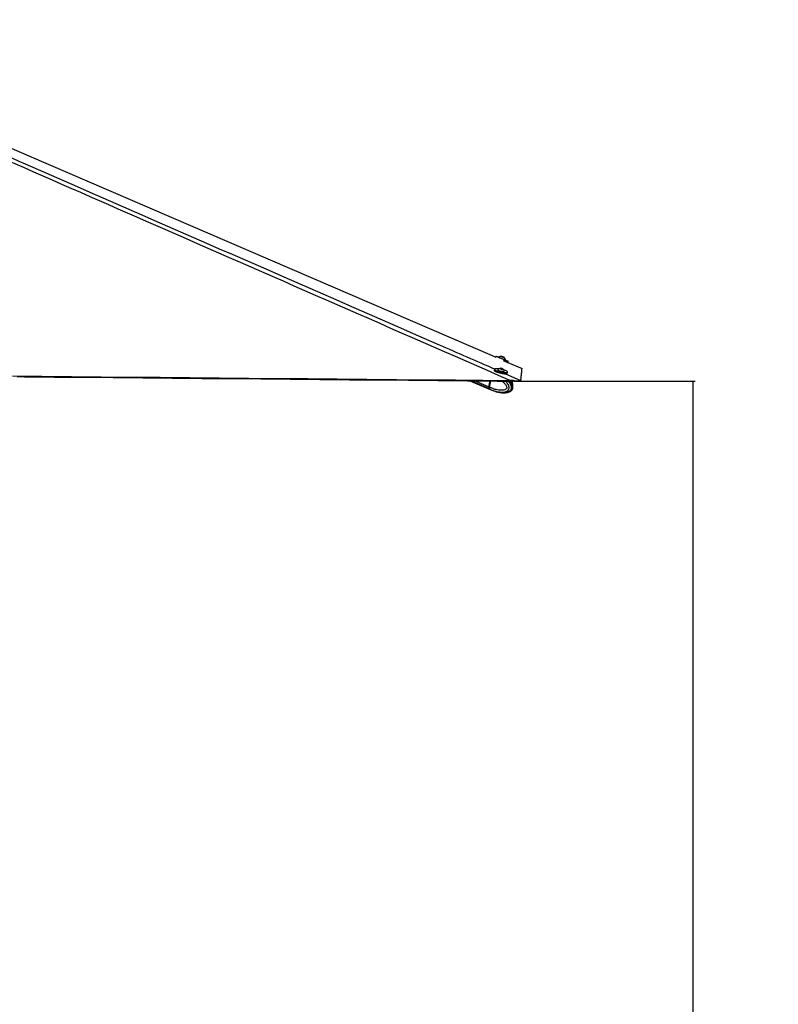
# Model space of a CAD drawing. Header units: millimetres. Extents: x 36407 to 443956, y 20230 to 409263.
# Tile 31 of 79: x 204423 to 258390, y 107096 to 177172. Entities that reach past the tile are written whole.
import ezdxf

# ---------------------------------------------------------------- set-up
doc = ezdxf.new("R2010")
doc.units = ezdxf.units.MM
doc.header["$LTSCALE"] = 50
doc.layers.add('COMPONENT_GEOMETRY', color=7, linetype='Continuous')
doc.styles.add('SLDTEXTSTYLE0', font='TXT', dxfattribs={"width": 0.75})
doc.dimstyles.new('SLDDIMSTYLE0', dxfattribs={"dimtxt": 2500, "dimasz": 165.1, "dimexe": 0, "dimexo": 0.0625, "dimgap": 625, "dimtad": 0, "dimtih": 1, "dimtoh": 1, "dimdec": 0, "dimrnd": 1e-09, "dimzin": 12, "dimdsep": 46, "dimtxsty": 'SLDTEXTSTYLE0', "dimsah": 1, "dimcen": 0.09, "dimadec": 0, "dimazin": 3, "dimtfac": 1, "dimtdec": 0, "dimtofl": 0, "dimtmove": 0, "dimatfit": 3, "dimfxl": 1, "dimfrac": 2, "dimtolj": 1, "dimtzin": 12, "dimarcsym": 0})

# ---------------------------------------------------------------- blocks, each defined once
blk = doc.blocks.new('_D_7')
at = {"layer": 'COMPONENT_GEOMETRY', "color": 7}
for p, q in [((239590, 151446), (252465, 151446)), ((252307, 151446), (252307, 95608)), ((247305, 95100), (246543, 95100)), ((246543, 95100), (246543, 91131)), ((257308, 95100), (258070, 95100)), ((258070, 95100), (258070, 91131)), ((246543, 91131), (247305, 91131)), ((258070, 91131), (257308, 91131)), ((252307, 31552), (252307, 87391)), ((112045, 31552), (252465, 31552))]:
    blk.add_line(p, q, dxfattribs=at)
for points in [[(252307, 151446), (252281, 151281), (252332, 151281)], [(252307, 31552), (252332, 31717), (252281, 31717)]]:
    blk.add_solid(points, dxfattribs=at)
at = {"layer": 'COMPONENT_GEOMETRY', "color": 7, "char_height": 2500, "attachment_point": 1, "style": 'SLDTEXTSTYLE0'}
for s, insert in [('7\'10.4"', (247305, 94354)), ('2398', (248612, 90613))]:
    blk.add_mtext(s, dxfattribs=dict(at, insert=insert))

msp = doc.modelspace()

# ---------------------------------------------------------------- linework, layer by layer
at = {"color": 7, "linetype": 'Continuous', "lineweight": 25}
for p, q in [((238313.35, 153220.57), (238283.7, 153150.75)), ((238534.78, 153147.18), (238527.35, 153129.69)), ((238727.65, 153193.98), (238734.14, 153191.33)), ((238793.2, 153166.07), (238727.65, 153193.98)), ((238734.11, 153191.23), (238734.14, 153191.33)), ((238734.14, 153191.33), (238806.2, 153160.79)), ((238865.26, 153135.53), (238793.2, 153166.07)), ((238806.12, 153160.6), (238806.2, 153160.79)), ((238806.2, 153160.79), (238871.75, 153132.89)), ((238871.75, 153132.89), (238865.26, 153135.53)), ((238963.84, 152944.32), (238964.57, 152944.04)), ((238964.57, 152944.04), (238971.99, 152961.53)), ((238971.27, 152961.81), (238972, 152961.53)), ((239146.68, 152778.04), (239178.57, 152853.17)), ((239146.68, 152778.05), (240160.49, 152340.2)), ((238202.01, 152291.99), (238184.07, 152208.29)), ((238433.23, 152261.45), (238429.34, 152243.28)), ((238610.59, 152347.8), (238676.39, 152345.9)), ((238623.94, 152326.93), (238610.59, 152347.8)), ((238703.11, 152304.17), (238623.94, 152326.93)), ((238669.52, 152313.83), (238676.39, 152345.9)), ((238676.39, 152345.9), (238755.56, 152323.14)), ((238768.92, 152302.28), (238703.11, 152304.17)), ((238751.2, 152302.79), (238755.56, 152323.14)), ((238755.56, 152323.14), (238768.92, 152302.28)), ((238893.8, 152143.75), (238897.69, 152161.93)), ((239103.21, 152011.35), (239121.14, 152095.04)), ((240160.49, 152340.2), (240160.49, 152340.16)), ((236444.89, 151473.98), (237895.58, 150848.75)), ((237869.99, 151461.12), (237779.4, 151038.31)), ((237880.97, 151461.03), (237789.75, 151035.27)), ((237847.11, 151009.33), (237943.78, 151460.46)), ((238883.33, 151975.58), (238883.36, 151975.71)), ((239543.19, 151485.37), (239312.36, 151494.09)), ((239483.87, 151446.57), (239526.38, 151445.89)), ((239526.38, 151445.89), (239543.19, 151485.37)), ((240073.93, 151486.85), (240057.11, 151447.38)), ((240077.02, 151496.22), (240073.93, 151486.85)), ((237847.07, 151009.14), (237793.81, 151032.1)), ((237813.35, 150914.77), (237864.2, 150892.85)), ((237847.11, 151009.33), (237847.07, 151009.14)), ((237864.2, 150892.85), (237867.52, 150891.26)), ((237907.49, 150843.62), (237963.26, 150819.59)), ((237961.61, 150820.3), (238135.44, 150752.13)), ((238136.67, 150755.54), (238124.74, 150757.65)), ((238148.11, 150755.9), (238252.49, 150724.8)), ((238159.56, 150751.51), (238153.89, 150752.51)), ((238328.08, 150697.08), (238428.7, 150670.18)), ((239326.03, 150723.78), (239340.71, 150731.84)), ((238844.26, 150621.46), (238836.72, 150621.61)), ((238842.25, 150617.21), (238906.72, 150620.28))]:
    msp.add_line(p, q, dxfattribs=at)
at = {"color": 8, "linetype": 'Continuous', "lineweight": 25}
for p, q in [((237799.63, 150920.69), (236517.36, 151473.32)), ((237779.4, 151038.31), (236775.45, 151471)), ((237793.81, 151032.1), (237885.7, 151460.98)), ((238805.94, 151961.62), (238810.47, 151982.81)), ((238125.34, 150760.31), (238124.74, 150757.65))]:
    msp.add_line(p, q, dxfattribs=at)
at = {"color": 7, "linetype": 'Continuous', "lineweight": 25, "flags": 128}
for points in [[(182664.48, 177171.83), (183703.27, 176723.2), (205074.22, 167493.41), (238023.08, 153263.31), (238283.7, 153150.75)], [(238527.55, 153130.16), (238480.67, 153150.02), (238419.1, 153176.08), (238370.09, 153196.79), (238335.52, 153211.35), (238316.74, 153219.21), (238314.44, 153220.06), (238328.73, 153213.87), (238359.05, 153200.88), (238404.24, 153181.58), (238462.56, 153156.73), (238531.78, 153127.27), (238609.22, 153094.33), (238691.92, 153059.19), (238776.7, 153023.19), (238860.29, 152987.71)], [(238527.35, 153129.69), (238527.69, 153129.54), (238539.02, 153124.64), (238565.7, 153113.23), (238605.76, 153096.16), (238656.21, 153074.69), (238713.32, 153050.41), (238772.85, 153025.13), (238830.39, 153000.72), (238881.66, 152979), (238922.86, 152961.56), (238950.96, 152949.71), (238963.84, 152944.32)], [(238534.78, 153147.18), (238535.11, 153147.03), (238546.45, 153142.13), (238573.13, 153130.72), (238613.19, 153113.64), (238663.64, 153092.18), (238720.74, 153067.9), (238780.27, 153042.62), (238837.81, 153018.21), (238889.09, 152996.49), (238930.29, 152979.05), (238958.38, 152967.2), (238971.27, 152961.81)], [(238908.64, 153117.16), (238903.76, 153119.29), (238883.04, 153128.15), (238849.63, 153142.37), (238808.61, 153159.81), (238766.24, 153177.79), (238728.97, 153193.59), (238702.46, 153204.79), (238690.76, 153209.7), (238695.65, 153207.57), (238716.37, 153198.71), (238749.79, 153184.48), (238790.8, 153167.05), (238833.16, 153149.07), (238870.44, 153133.27), (238896.94, 153122.07), (238908.64, 153117.16)], [(238826.09, 152907.17), (238905.3, 152873.58), (238977.06, 152843.18), (239038.63, 152817.12), (239087.64, 152796.41), (239122.2, 152781.85), (239140.99, 152773.99), (239144.38, 152772.63)], [(238860.29, 152987.71), (238939.5, 152954.12), (239011.26, 152923.72), (239072.83, 152897.66), (239121.84, 152876.95), (239156.4, 152862.39), (239175.18, 152854.53), (239177.49, 152853.68), (239163.2, 152859.87), (239132.87, 152872.86), (239087.68, 152892.15), (239029.36, 152917.01), (238964.77, 152944.5)], [(238184.07, 152208.29), (238183.71, 152201.91), (238194.38, 152180.33), (238222.31, 152156.03), (238266.44, 152129.97), (238325.06, 152103.13), (238395.92, 152076.54)], [(238496.06, 152320.37), (238476.89, 152322.58), (238398.24, 152329.12), (238329.71, 152330.44), (238273.94, 152326.5), (238233.06, 152317.45), (238208.65, 152303.64), (238201.64, 152285.6), (238212.31, 152264.02), (238240.25, 152239.73), (238284.38, 152213.66), (238343, 152186.82), (238413.85, 152160.24)], [(238395.92, 152076.54), (238476.3, 152051.24), (238563.12, 152028.18), (238653.03, 152008.26), (238742.57, 151992.25), (238828.32, 151980.76), (238906.96, 151974.22), (238975.49, 151972.9), (239031.26, 151976.84), (239072.14, 151985.88), (239096.56, 151999.69), (239103.21, 152011.35)], [(238413.85, 152160.24), (238494.23, 152134.93), (238581.06, 152111.88), (238670.96, 152091.96), (238760.51, 152075.95), (238846.25, 152064.45), (238924.9, 152057.92), (238993.43, 152056.59), (239049.2, 152060.53), (239090.08, 152069.58), (239114.49, 152083.39), (239121.49, 152101.43), (239110.83, 152123.01), (239082.89, 152147.3), (239038.76, 152173.37), (238980.15, 152200.21), (238909.28, 152226.8), (238864.52, 152241.42)], [(238429.34, 152243.28), (238429.64, 152237.6), (238442.45, 152221.54), (238471.52, 152203.41), (238514.68, 152184.55), (238568.73, 152166.35), (238629.67, 152150.16), (238692.97, 152137.19), (238753.95, 152128.4), (238808.08, 152124.44)], [(238435.66, 152266.3), (238433.53, 152255.77), (238446.35, 152239.72), (238475.41, 152221.59), (238518.57, 152202.72), (238572.63, 152184.52), (238633.56, 152168.34), (238696.87, 152155.37), (238757.85, 152146.57), (238811.97, 152142.61)], [(238763.01, 152290.5), (238791.97, 152292.13), (238805.35, 152298.78), (238801.15, 152309.42), (238779.99, 152322.44), (238745.08, 152335.85), (238701.77, 152347.62), (238656.6, 152355.95), (238616.49, 152359.58), (238587.54, 152357.94), (238574.15, 152351.3), (238578.34, 152340.66), (238599.51, 152327.64), (238634.42, 152314.22), (238677.74, 152302.45), (238722.89, 152294.12), (238763.01, 152290.5)], [(238808.08, 152124.44), (238851.34, 152125.6), (238880.53, 152131.8), (238893.47, 152142.57), (238893.8, 152143.75)], [(238811.97, 152142.61), (238855.23, 152143.77), (238884.41, 152149.97), (238897.36, 152160.75), (238897.47, 152167.35)], [(240077.02, 151496.22), (240077.61, 151502.36), (240079.97, 151526.93), (240082.33, 151551.5), (240084.69, 151576.08), (240087.05, 151600.68), (240089.43, 151625.27), (240091.81, 151649.89), (240094.19, 151674.51), (240096.58, 151699.14), (240098.97, 151723.78), (240101.37, 151748.43), (240103.77, 151773.09), (240106.18, 151797.77), (240108.6, 151822.45), (240111.02, 151847.15), (240113.45, 151871.87), (240115.88, 151896.59), (240120.77, 151946.07), (240123.22, 151970.84), (240125.68, 151995.61), (240128.15, 152020.4), (240130.63, 152045.21), (240133.11, 152070.02), (240135.6, 152094.86), (240138.1, 152119.7), (240140.6, 152144.56), (240143.1, 152169.44), (240145.62, 152194.32), (240148.15, 152219.22), (240150.68, 152244.14), (240153.21, 152269.07), (240155.76, 152294.01), (240160.49, 152340.2)], [(203904.95, 151814.62), (206006.13, 151795.51), (208107.32, 151776.41), (210208.5, 151757.33), (212309.69, 151738.25), (214410.86, 151719.19), (218613.24, 151681.1), (220714.42, 151662.07), (222815.61, 151643.06), (224916.79, 151624.05), (227017.97, 151605.05), (229119.16, 151586.07), (231220.34, 151567.09), (233321.53, 151548.12), (235422.72, 151529.17), (237367.53, 151511.62), (239312.36, 151494.09)], [(204242.01, 151765.66), (204767.31, 151760.88), (206868.5, 151741.77), (208969.68, 151722.67), (211070.86, 151703.59), (213172.05, 151684.52), (215273.23, 151665.45), (217374.42, 151646.4), (219475.6, 151627.37), (221576.78, 151608.34), (223677.97, 151589.32), (225779.15, 151570.32), (227880.34, 151551.32), (229981.52, 151532.33), (234183.89, 151494.38), (236285.08, 151475.42), (238386.26, 151456.47), (238911.56, 151451.73), (239483.87, 151446.57)]]:
    msp.add_lwpolyline(points, dxfattribs=at)
at = {"color": 8, "linetype": 'Continuous', "lineweight": 25, "flags": 128}
for points in [[(238980.59, 151975.54), (240008.07, 151526.36), (240077.02, 151496.22)], [(237789.75, 151035.27), (237789.73, 151035.17), (237789.97, 151034.51), (237790.75, 151033.76), (237792.04, 151032.94), (237793.81, 151032.1)]]:
    msp.add_lwpolyline(points, dxfattribs=at)
at = {"color": 7, "linetype": 'Continuous', "lineweight": 25}
for centre, radius, start, end in [((238706.78, 152944.59), 265.76, 93.5333968, 130.3309713), ((238706.78, 152944.59), 265.76, 3.6542563, 40.4518309), ((238641.02, 152097.62), 265.76, 101.7673133, 140.6021305), ((238641.02, 152097.62), 265.76, 15.2095475, 54.0443646), ((237912.74, 151000.68), 138.54, 164.2422536, 215.2682536), ((237998.62, 151086.24), 258.86, 219.7591228, 247.9940666)]:
    msp.add_arc(centre, radius, start, end, dxfattribs=at)
at = {"color": 8, "linetype": 'Continuous', "lineweight": 25}
msp.add_arc((238067.34, 151058.38), 260.49, 219.906878, 246.0822264, dxfattribs=at)
at = {"color": 7, "linetype": 'Continuous', "lineweight": 25}
for centre, major_axis, ratio, start_param, end_param in [((237898.28, 151033.07), (58.56, 138.1), 0.66484753, 1.85238643, 2.81493718), ((237887.94, 151037.45), (52.63, 124.32), 0.66361037, 1.85197548, 2.04032471), ((238120.94, 151343.73), (212.06, 500.7), 0.66395169, 2.81463919, 3.13741001)]:
    msp.add_ellipse(centre, major_axis=major_axis, ratio=ratio, start_param=start_param, end_param=end_param, dxfattribs=at)
for points, knots in [([(239312.36, 151494.09), (239289.38, 151504.14), (231106.27, 155083.44), (219363.35, 160220.67), (202748.27, 167497.84), (192925.65, 171807.46), (185302.16, 175165.5), (182575.55, 176373.86), (181212.25, 176978.04)], [0, 0, 0, 0, 0.001184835, 0.42204787, 0.605663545, 0.858561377, 0.929280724, 1, 1, 1, 1]), ([(239341.48, 150730.77), (239354.34, 150738.06), (239384.65, 150755.24), (239424.52, 150790.56), (239458.07, 150830.59), (239483.43, 150872.69), (239499.65, 150921), (239506.9, 150974.61), (239504.53, 151032.47), (239493.32, 151091.85), (239473.59, 151149.67), (239444.72, 151217.87), (239403.25, 151295.47), (239347.16, 151378.07), (239305.04, 151426.1), (239283.92, 151450.17)], [0, 0, 0, 0, 0.05732716, 0.13515731, 0.18939825, 0.24286035, 0.29799234, 0.35746312, 0.41984146, 0.48735041, 0.55721479, 0.62703192, 0.74898128, 0.87417832, 1, 1, 1, 1]), ([(239491.17, 151093.56), (239493.48, 151099.86), (239501.99, 151123), (239506.37, 151167.26), (239504.5, 151224.92), (239493.12, 151284.38), (239473.25, 151342), (239450.66, 151396.97), (239431.97, 151430.44), (239422.65, 151447.12)], [0, 0, 0, 0, 0.05291533, 0.19431422, 0.34258111, 0.50301662, 0.6689645, 0.83499691, 1, 1, 1, 1]), ([(240057.11, 151447.38), (240055.28, 151446.75), (240051.63, 151445.49), (240025.01, 151445.72), (239981.65, 151446.15), (239907.83, 151446.47), (239789.96, 151445.53), (239649.5, 151443.99), (239560.48, 151445.36), (239526.38, 151445.89)], [0, 0, 0, 0, 0.12114382, 0.24219864, 0.3605706, 0.47887823, 0.68104808, 0.87779818, 1, 1, 1, 1]), ([(239543.19, 151485.37), (239576.4, 151483.44), (239642.78, 151479.57), (239738.77, 151476.74), (239827.68, 151475.23), (239927.15, 151474.74), (240018.26, 151475.91), (240065.95, 151479.67), (240071.9, 151485.02), (240073.93, 151486.85)], [0, 0, 0, 0, 0.120092, 0.24010388, 0.35823308, 0.47629894, 0.68661866, 0.89277854, 1, 1, 1, 1]), ([(237847.07, 151009.14), (237844.5, 150993.13), (237839.37, 150961.1), (237846.85, 150921.35), (237857.65, 150900.94), (237863.91, 150893.22), (237864.2, 150892.85)], [0, 0, 0, 0, 0.35028656, 0.70057151, 0.98590542, 1, 1, 1, 1]), ([(238123.94, 150759.71), (238123.72, 150760.07), (238122.78, 150761.55), (238130.32, 150761.09), (238142.29, 150757.6), (238148.11, 150755.9)], [0, 0, 0, 0, 0.14015032, 0.58159754, 1, 1, 1, 1]), ([(238252.49, 150724.8), (238259.02, 150722.85), (238272.07, 150718.95), (238296.24, 150709.82), (238315.26, 150702.23), (238325.56, 150698.09), (238328.08, 150697.08)], [0, 0, 0, 0, 0.2991124, 0.59797855, 0.90159205, 1, 1, 1, 1]), ([(238428.58, 150669.69), (238481.75, 150657.43), (238617.26, 150626.18), (238757.21, 150620.6), (238842.25, 150617.21)], [0, 0, 0, 0, 0.39238206, 1, 1, 1, 1]), ([(238940.91, 150621.9), (238954.05, 150622.37), (239003.82, 150624.16), (239083.12, 150637.51), (239168.27, 150657.43), (239243.53, 150683.56), (239294.88, 150702.37), (239323.64, 150721.09), (239326.55, 150722.98)], [0, 0, 0, 0, 0.103408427, 0.391520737, 0.615260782, 0.762610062, 0.976008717, 1, 1, 1, 1])]:
    msp.add_open_spline(points, degree=3, knots=knots, dxfattribs=at)
at = {"color": 8, "linetype": 'Continuous', "lineweight": 25}
for points, knots in [([(181807.1, 176990.27), (183188.2, 176384.54), (185950.38, 175173.07), (193623.29, 171811.73), (209731.9, 164762.95), (225769.4, 157751.04), (236899.45, 152885.35), (238216.49, 152309.59)], [0, 0, 0, 0, 0.073201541, 0.146403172, 0.407562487, 0.929896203, 1, 1, 1, 1]), ([(238729.55, 151453.37), (238732.26, 151451.44), (238792.43, 151408.6), (238875.07, 151325.99), (238976.37, 151210.09), (239035.71, 151117.58), (239068.67, 151038.53), (239077.79, 150985.72), (239074.85, 150958.14), (239066.82, 150935.64), (239044.7, 150901.8), (238999.31, 150866.62), (238907.23, 150822.96), (238778.14, 150797.87), (238594.96, 150795.11), (238361.27, 150826.38), (238103.17, 150897.6), (237924.56, 150975.53), (237847.11, 151009.33)], [0, 0, 0, 0, 0.00508138, 0.11285576, 0.16922138, 0.22534516, 0.26257367, 0.27998108, 0.29161526, 0.2964992, 0.31112434, 0.3472499, 0.38314735, 0.4747567, 0.56335248, 0.68847246, 0.86491517, 1, 1, 1, 1]), ([(237867.52, 150891.26), (237867.52, 150891.26), (237936.2, 150842.69), (238137.94, 150782.41), (238399.99, 150694.78), (238650.55, 150661.33), (238851.02, 150662.11), (238997.83, 150690.29), (239112.44, 150744.19), (239179.62, 150799.33), (239217.29, 150861.56), (239236.72, 150918.2), (239245.17, 150983.98), (239231.54, 151080.92), (239187.39, 151191.5), (239113.39, 151303.99), (239039.17, 151393.09), (238989.01, 151436.69), (238972.34, 151451.18)], [0, 0, 0, 0, 0.00000257, 0.12582925, 0.29582107, 0.41785588, 0.50626066, 0.60223796, 0.64383181, 0.69415804, 0.72355395, 0.73633121, 0.76684319, 0.79909197, 0.8487112, 0.90913746, 0.96979982, 1, 1, 1, 1]), ([(239169.53, 151449.4), (239183.9, 151434.38), (239226.06, 151390.33), (239286.23, 151299.53), (239344.52, 151191.42), (239381.67, 151078.33), (239392.69, 150975.47), (239377.19, 150883.79), (239339.32, 150802.26), (239279.84, 150737.75), (239206.94, 150690.18), (239124.25, 150654.78), (239029.79, 150631.2), (238933.17, 150617.32), (238871.22, 150620.21), (238844.26, 150621.46)], [0, 0, 0, 0, 0.05013106, 0.14701926, 0.24582474, 0.31896444, 0.3927583, 0.44768856, 0.50254633, 0.58364316, 0.65481383, 0.72770416, 0.82592244, 0.92424206, 1, 1, 1, 1]), ([(239340.71, 150731.84), (239349.08, 150736.16), (239384.7, 150754.56), (239432.52, 150800.5), (239468.44, 150862.2), (239487.65, 150918.89), (239496.14, 150984.65), (239485.28, 151081.6), (239448.36, 151192.21), (239387, 151304.69), (239326.35, 151392.55), (239285.62, 151435.1), (239272.81, 151448.47)], [0, 0, 0, 0, 0.04182644, 0.17812604, 0.25774074, 0.29234598, 0.37497807, 0.46231775, 0.59670285, 0.76035751, 0.92465138, 1, 1, 1, 1]), ([(239350.36, 151447.77), (239362.09, 151432.27), (239396.09, 151387.35), (239437.4, 151310.22), (239463.73, 151231.86), (239471.74, 151183.29), (239468.84, 151165.14), (239468.13, 151160.71)], [0, 0, 0, 0, 0.2025944, 0.58713218, 0.84224007, 0.96150737, 1, 1, 1, 1])]:
    msp.add_open_spline(points, degree=3, knots=knots, dxfattribs=at)

# ---------------------------------------------------------------- dimensions: what is measured, and where the dimension line sits
at = {"layer": 'COMPONENT_GEOMETRY', "color": 7}
dim = msp.add_linear_dim(base=(252306.67, 31552.15), p1=(239526.37, 151445.89), p2=(111981.45, 31552.15), angle=90, dimstyle='SLDDIMSTYLE0', dxfattribs=at)
dim.commit()
dim.dimension.update_dxf_attribs({"geometry": '_D_7', "text_midpoint": (252306.67, 91499.02), "dimtype": 160})

doc.saveas('drawing.dxf')
